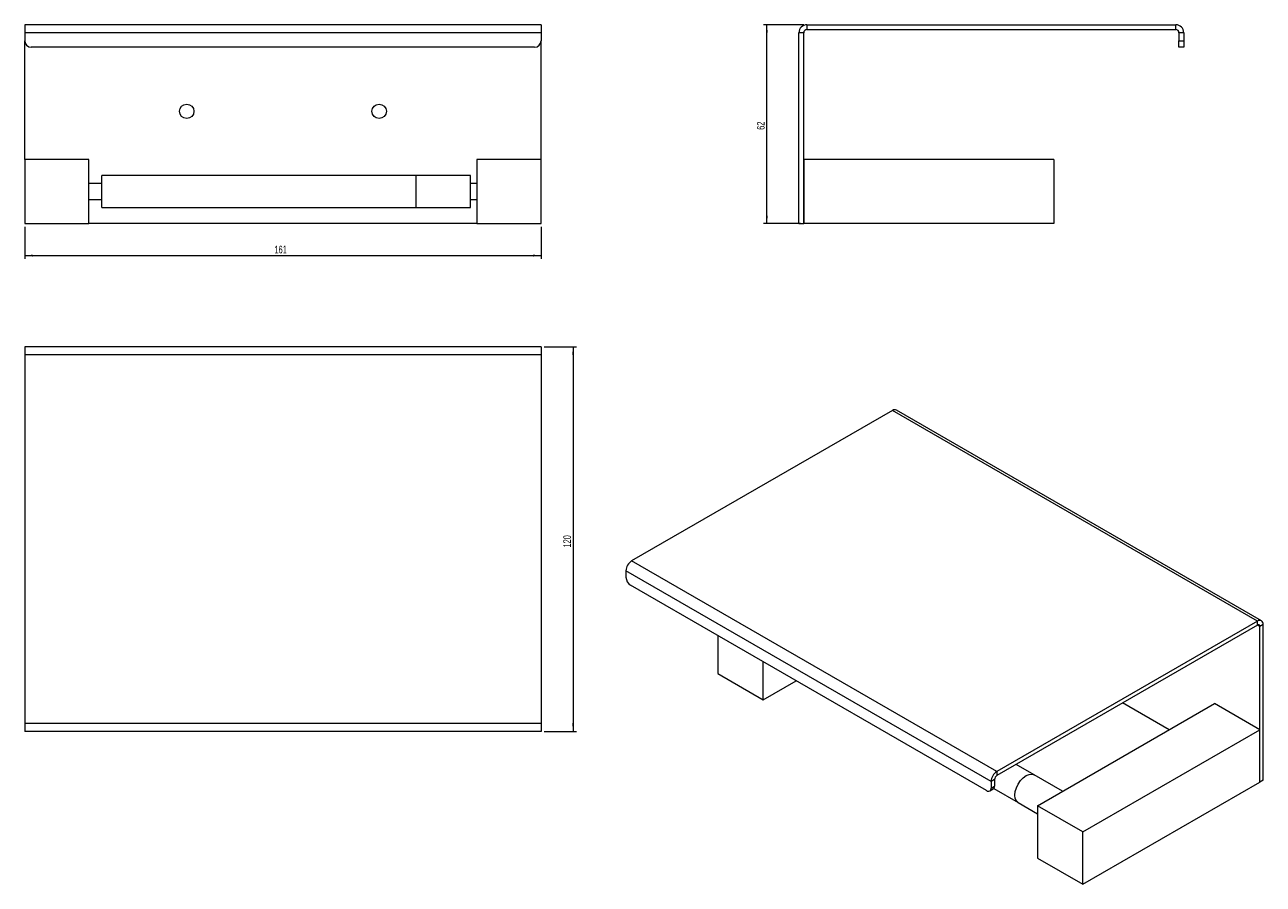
# Model space of a CAD drawing. Header units: millimetres. Extents: x -133 to 254, y 22 to 290.
import ezdxf

# ---------------------------------------------------------------- set-up
doc = ezdxf.new("R2010")
doc.units = ezdxf.units.MM
doc.styles.add('SLDTEXTSTYLE0', font='TXT', dxfattribs={"width": 0.605})
doc.dimstyles.new('SLDDIMSTYLE0', dxfattribs={"dimtxt": 2.311487, "dimasz": 2.5, "dimexe": 0, "dimexo": 0.0625, "dimgap": 0.577872, "dimtad": 2, "dimrnd": 1e-09, "dimzin": 12, "dimdsep": 46, "dimtxsty": 'SLDTEXTSTYLE0', "dimsah": 1, "dimcen": 0.09, "dimadec": 0, "dimazin": 0, "dimtfac": 1, "dimtofl": 0, "dimtmove": 0, "dimatfit": 3, "dimfxl": 1, "dimtolj": 1, "dimtzin": 12, "dimarcsym": 0})

# ---------------------------------------------------------------- blocks, each defined once
blk = doc.blocks.new('*D1')
at = {"color": 7, "linetype": 'Continuous', "lineweight": 0}
for p, q in [((-132.66, 227.49), (-132.66, 217.49)), ((28.34, 227.49), (28.34, 217.49)), ((-132.66, 218.49), (28.34, 218.49))]:
    blk.add_line(p, q, dxfattribs=at)
for points in [[(-132.66, 218.49), (-130.16, 218.18), (-130.16, 218.8)], [(28.34, 218.49), (25.84, 218.8), (25.84, 218.18)]]:
    blk.add_solid(points, dxfattribs=at)
at = {"color": 7, "linetype": 'Continuous', "lineweight": 0, "insert": (-54.8, 221.56), "char_height": 2.381, "attachment_point": 1, "style": 'SLDTEXTSTYLE0'}
blk.add_mtext('161', dxfattribs=at)
blk = doc.blocks.new('*D2')
at = {"color": 7, "linetype": 'Continuous', "lineweight": 0}
for p, q in [((110.25, 290.49), (97.75, 290.49)), ((98.75, 228.49), (98.75, 290.49)), ((109.25, 228.49), (97.75, 228.49))]:
    blk.add_line(p, q, dxfattribs=at)
for points in [[(98.75, 290.49), (98.44, 287.99), (99.06, 287.99)], [(98.75, 228.49), (99.06, 230.99), (98.44, 230.99)]]:
    blk.add_solid(points, dxfattribs=at)
at = {"color": 7, "linetype": 'Continuous', "lineweight": 0, "insert": (95.68, 257.72), "char_height": 2.381, "attachment_point": 1, "rotation": 90, "style": 'SLDTEXTSTYLE0'}
blk.add_mtext('62', dxfattribs=at)
blk = doc.blocks.new('*D3')
at = {"color": 7, "linetype": 'Continuous', "lineweight": 0}
for p, q in [((29.34, 190.08), (39.34, 190.08)), ((38.34, 190.08), (38.34, 70.08)), ((29.34, 70.08), (39.34, 70.08))]:
    blk.add_line(p, q, dxfattribs=at)
for points in [[(38.34, 190.08), (38.03, 187.58), (38.65, 187.58)], [(38.34, 70.08), (38.65, 72.58), (38.03, 72.58)]]:
    blk.add_solid(points, dxfattribs=at)
at = {"color": 7, "linetype": 'Continuous', "lineweight": 0, "insert": (35.27, 127.44), "char_height": 2.381, "attachment_point": 1, "rotation": 90, "style": 'SLDTEXTSTYLE0'}
blk.add_mtext('120', dxfattribs=at)

msp = doc.modelspace()

# ---------------------------------------------------------------- linework, layer by layer
at = {"color": 7, "linetype": 'Continuous', "lineweight": 15}
for p, q in [((28.344, 290.487), (-132.656, 290.487)), ((-132.656, 290.487), (-132.656, 287.987)), ((28.344, 290.487), (28.344, 287.987)), ((111.252, 290.487), (111.252, 288.987)), ((111.252, 290.487), (226.252, 290.487)), ((226.252, 288.987), (226.252, 290.487)), ((28.344, 287.987), (-132.656, 287.987)), ((-132.656, 287.987), (-132.656, 285.487)), ((28.344, 287.987), (28.344, 285.487)), ((110.252, 287.987), (108.752, 287.987)), ((108.752, 228.487), (108.752, 287.987)), ((110.252, 228.487), (110.252, 287.987)), ((111.252, 288.987), (226.252, 288.987)), ((228.752, 287.987), (227.252, 287.987)), ((227.252, 287.987), (227.252, 285.487)), ((228.752, 287.987), (228.752, 285.487)), ((-132.656, 248.487), (-132.656, 285.487)), ((26.344, 283.487), (-130.656, 283.487)), ((28.344, 248.487), (28.344, 285.487)), ((227.252, 285.487), (228.752, 285.487)), ((227.252, 283.487), (227.252, 285.487)), ((228.752, 283.487), (227.252, 283.487)), ((228.752, 285.487), (228.752, 283.487)), ((-132.656, 248.487), (-132.656, 228.487)), ((-112.656, 248.487), (-132.656, 248.487)), ((-112.656, 228.487), (-112.656, 248.487)), ((8.344, 248.487), (8.344, 228.487)), ((28.344, 248.487), (8.344, 248.487)), ((28.344, 228.487), (28.344, 248.487)), ((110.252, 248.487), (110.252, 228.487)), ((188.252, 248.487), (110.252, 248.487)), ((188.252, 248.487), (188.252, 228.487)), ((-10.656, 243.487), (-108.656, 243.487)), ((-108.656, 233.487), (-108.656, 243.487)), ((6.344, 243.487), (-10.656, 243.487)), ((-10.656, 233.487), (-10.656, 243.487)), ((6.344, 233.487), (6.344, 243.487)), ((-108.656, 240.987), (-112.656, 240.987)), ((8.344, 240.987), (6.344, 240.987)), ((-112.656, 235.987), (-108.656, 235.987)), ((6.344, 235.987), (8.344, 235.987)), ((-108.656, 233.487), (-10.656, 233.487)), ((-10.656, 233.487), (6.344, 233.487)), ((-132.656, 228.487), (-112.656, 228.487)), ((8.344, 228.487), (-112.656, 228.487)), ((8.344, 228.487), (28.344, 228.487)), ((108.752, 228.487), (110.252, 228.487)), ((188.252, 228.487), (110.252, 228.487)), ((28.344, 190.08), (-132.656, 190.08)), ((-132.656, 190.08), (-132.656, 187.58)), ((28.344, 190.08), (28.344, 187.58)), ((28.344, 187.58), (-132.656, 187.58)), ((-132.656, 187.58), (-132.656, 72.58)), ((28.344, 187.58), (28.344, 72.58)), ((137.907, 170.186), (56.59, 123.243)), ((251.751, 104.466), (137.907, 170.186)), ((253.001, 104.589), (139.157, 170.31)), ((168.666, 54.46), (54.822, 120.181)), ((54.822, 120.181), (54.822, 118.14)), ((170.434, 57.522), (56.59, 123.243)), ((167.252, 51.602), (56.236, 115.69)), ((251.751, 104.466), (170.434, 57.522)), ((251.751, 103.241), (251.751, 104.466)), ((251.751, 103.241), (170.434, 56.297)), ((253.519, 103.445), (252.458, 102.832)), ((252.458, 54.248), (252.458, 102.832)), ((253.519, 54.861), (253.519, 103.445)), ((83.46, 99.974), (83.46, 88.129)), ((97.602, 79.965), (97.602, 91.81)), ((83.46, 88.129), (97.602, 79.965)), ((97.602, 79.965), (107.861, 85.888)), ((183.162, 46.903), (238.316, 78.743)), ((224.172, 70.578), (209.671, 78.949)), ((252.458, 70.579), (238.316, 78.743)), ((28.344, 72.58), (-132.656, 72.58)), ((-132.656, 72.58), (-132.656, 70.08)), ((28.344, 70.08), (-132.656, 70.08)), ((28.344, 72.58), (28.344, 70.08)), ((197.304, 38.739), (252.458, 70.579)), ((252.458, 54.248), (252.458, 70.579)), ((182.126, 56.539), (176.489, 59.793)), ((169.727, 55.073), (168.666, 54.46)), ((168.666, 54.46), (168.666, 52.419)), ((169.727, 55.073), (169.727, 53.031)), ((170.434, 57.522), (170.434, 56.297)), ((190.989, 51.422), (182.126, 56.539)), ((197.304, 22.408), (252.458, 54.248)), ((253.519, 54.861), (252.458, 54.248)), ((168.252, 51.503), (169.312, 52.115)), ((168.666, 52.419), (169.727, 53.031)), ((169.503, 52.279), (177.126, 47.878)), ((177.126, 47.878), (183.162, 44.394)), ((183.162, 46.903), (183.162, 30.572)), ((197.304, 38.739), (183.162, 46.903)), ((197.304, 22.408), (197.304, 38.739)), ((183.162, 30.572), (197.304, 22.408))]:
    msp.add_line(p, q, dxfattribs=at)
at = {"color": 8, "linetype": 'Continuous', "lineweight": 15}
msp.add_line((252.458, 102.832), (251.751, 103.241), dxfattribs=at)
at = {"color": 7, "linetype": 'Continuous', "lineweight": 15, "flags": 128}
msp.add_lwpolyline([(177.126, 47.878), (177.126, 47.878), (176.564, 48.4), (176.211, 49.18), (176.091, 50.168), (176.211, 51.294), (176.564, 52.482), (177.126, 53.652), (177.858, 54.724), (178.711, 55.624), (179.626, 56.291), (180.541, 56.68), (181.394, 56.765), (182.126, 56.539)], dxfattribs=at)
msp.add_lwpolyline([(177.126, 47.878), (177.126, 47.878), (176.564, 48.4), (176.211, 49.18), (176.091, 50.168), (176.211, 51.294), (176.564, 52.482), (177.126, 53.652), (177.858, 54.724), (178.711, 55.624), (179.626, 56.291), (180.541, 56.68), (181.394, 56.765), (182.126, 56.539)], dxfattribs=at)
at = {"color": 7, "linetype": 'Continuous', "lineweight": 15}
for centre in [(-82.156, 263.487), (-22.156, 263.487)]:
    msp.add_circle(centre, 2.25, dxfattribs=at)
for centre, radius, start, end in [((111.252, 287.987), 2.5, 90, 180), ((226.252, 287.987), 2.5, 0, 90), ((111.252, 287.987), 1, 90, 180), ((226.252, 287.987), 1, 0, 90), ((-130.656, 285.487), 2, 180, 270), ((26.344, 285.487), 2, 270, 0), ((138.639, 169.164), 1.257, 65.69288, 125.61757), ((58.66, 120.006), 3.842, 122.60537, 177.39466), ((57.892, 118.279), 3.074, 182.60544, 237.3945), ((252.441, 103.62), 1.092, 350.78596, 129.20328), ((252.027, 102.902), 0.437, 350.78596, 129.20329), ((172.504, 54.286), 3.842, 122.60537, 177.39466), ((171.262, 55.003), 1.537, 122.60559, 177.39434), ((167.804, 52.279), 0.873, 230.79682, 9.21412), ((168.764, 52.915), 0.97, 304.45112, 6.86131)]:
    msp.add_arc(centre, radius, start, end, dxfattribs=at)

# ---------------------------------------------------------------- dimensions: what is measured, and where the dimension line sits
at = {"color": 7, "linetype": 'Continuous', "lineweight": 0}
for base, p1, p2, picture, middle in [((98.752, 290.487), (110.252, 228.487), (111.252, 290.487), '*D2', (98.752, 259.487)), ((38.344, 70.08), (28.344, 190.08), (28.344, 70.08), '*D3', (38.344, 130.08))]:
    dim = msp.add_linear_dim(base=base, p1=p1, p2=p2, angle=90, dimstyle='SLDDIMSTYLE0', dxfattribs=at)
    dim.commit()
    dim.dimension.update_dxf_attribs({"geometry": picture, "text_midpoint": middle, "dimtype": 160})
dim = msp.add_linear_dim(base=(28.344, 218.487), p1=(-132.656, 228.487), p2=(28.344, 228.487), dimstyle='SLDDIMSTYLE0', dxfattribs=at)
dim.commit()
dim.dimension.update_dxf_attribs({"geometry": '*D1', "text_midpoint": (-52.156, 218.487), "dimtype": 160})

doc.saveas('drawing.dxf')
